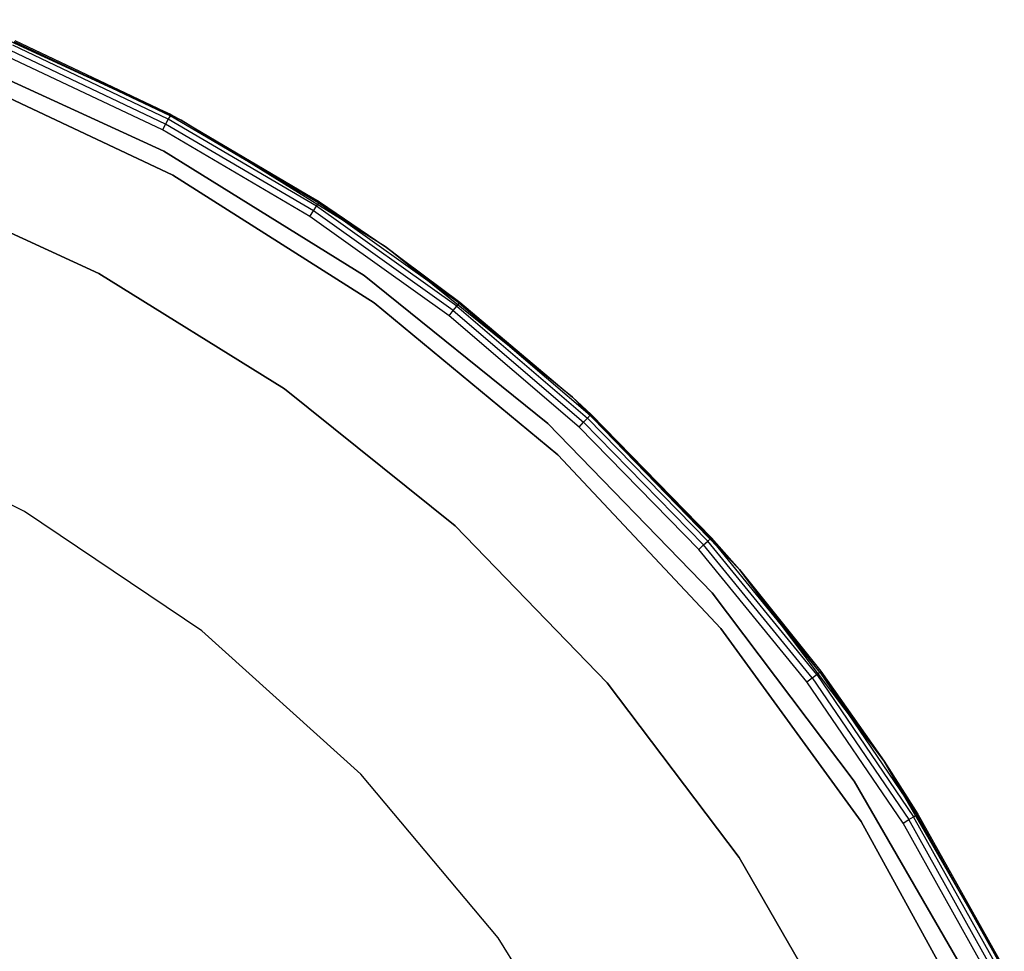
# Model space of a CAD drawing. Extents: x -3.7 to 7.5, y -5.6 to 5.6.
# Tile 15 of 15: x 4 to 6.9, y 2.5 to 5.2. Entities that reach past the tile are written whole.
import ezdxf

# ---------------------------------------------------------------- set-up
doc = ezdxf.new("R2010")
doc.units = 0
doc.header["$LTSCALE"] = 2.54
doc.layers.get('0').update_dxf_attribs({"color": 13, "linetype": 'CONTINUOUS'})

# ---------------------------------------------------------------- blocks, each defined once
blk = doc.blocks.new('Z_O_ENIE_LID_ROUND_LED_15W')
at = {"color": 0}
for p, q in [((8.2753, 4.9497, 3.788), (7.679, 5.2218, 0.238)), ((8.2753, 4.9497, 3.788), (7.679, 5.2218, 0.238)), ((8.3053, 4.9337, 0.238), (7.679, 5.2218, 0.238)), ((8.3053, 4.9337, 0.238), (7.679, 5.2218, 0.238)), ((8.2685, 4.9367, 3.8234), (7.8219, 5.1483, 3.8234)), ((8.2685, 4.9367, 3.8234), (7.8219, 5.1483, 3.8234)), ((8.2735, 4.9463, 3.8071), (7.8261, 5.1583, 3.8071)), ((8.2735, 4.9463, 3.8071), (7.8261, 5.1583, 3.8071)), ((7.8276, 5.1618, 3.788), (8.2753, 4.9497, 3.788)), ((7.8276, 5.1618, 3.788), (8.2753, 4.9497, 3.788)), ((8.2609, 4.9224, 3.8342), (7.8156, 5.1333, 3.8342)), ((8.2609, 4.9224, 3.8342), (7.8156, 5.1333, 3.8342)), ((8.2519, 4.9055, 3.838), (7.8082, 5.1157, 3.838)), ((8.2519, 4.9055, 3.838), (7.8082, 5.1157, 3.838)), ((7.6623, 5.0673, 0.238), (8.2816, 4.7759, 0.238)), ((8.2816, 4.7759, 2.138), (7.6623, 5.0673, 2.138)), ((7.6623, 5.0673, 2.338), (8.2816, 4.7759, 2.338)), ((8.2816, 4.7759, 3.838), (7.6623, 5.0673, 3.838)), ((8.2816, 4.7759, 3.838), (7.6623, 5.0673, 3.838)), ((7.6623, 5.0673, 0.238), (8.2816, 4.7759, 0.238)), ((7.6623, 5.0673, 2.338), (8.2816, 4.7759, 2.338)), ((8.2816, 4.7759, 2.138), (7.6623, 5.0673, 2.138)), ((8.2735, 4.9463, 3.8071), (8.2753, 4.9497, 3.788)), ((8.2735, 4.9463, 3.8071), (8.2753, 4.9497, 3.788)), ((8.2753, 4.9497, 3.788), (8.3053, 4.9337, 0.238)), ((8.2753, 4.9497, 3.788), (8.3053, 4.9337, 0.238)), ((8.2753, 4.9497, 3.788), (8.3053, 4.9337, 3.788)), ((8.2753, 4.9497, 3.788), (8.3053, 4.9337, 3.788)), ((8.2609, 4.9224, 3.8342), (8.2519, 4.9055, 3.838)), ((8.2609, 4.9224, 3.8342), (8.2519, 4.9055, 3.838)), ((8.2685, 4.9367, 3.8234), (8.2609, 4.9224, 3.8342)), ((8.2685, 4.9367, 3.8234), (8.2609, 4.9224, 3.8342)), ((8.6857, 4.6729, 3.8342), (8.2609, 4.9224, 3.8342)), ((8.6857, 4.6729, 3.8342), (8.2609, 4.9224, 3.8342)), ((8.2735, 4.9463, 3.8071), (8.2685, 4.9367, 3.8234)), ((8.2735, 4.9463, 3.8071), (8.2685, 4.9367, 3.8234)), ((8.6945, 4.6865, 3.8234), (8.2685, 4.9367, 3.8234)), ((8.6945, 4.6865, 3.8234), (8.2685, 4.9367, 3.8234)), ((8.7004, 4.6956, 3.8071), (8.2735, 4.9463, 3.8071)), ((8.7025, 4.6988, 3.788), (8.2735, 4.9463, 3.8071)), ((8.7004, 4.6956, 3.8071), (8.2735, 4.9463, 3.8071)), ((8.7025, 4.6988, 3.788), (8.2735, 4.9463, 3.8071)), ((8.3053, 4.9337, 3.788), (8.2735, 4.9463, 3.8071)), ((8.3053, 4.9337, 3.788), (8.2735, 4.9463, 3.8071)), ((8.3053, 4.9337, 0.238), (8.7025, 4.6988, 3.788)), ((8.8915, 4.5707, 0.238), (8.3053, 4.9337, 0.238)), ((8.3053, 4.9337, 3.788), (8.3053, 4.9337, 0.238)), ((8.3053, 4.9337, 3.788), (8.3053, 4.9337, 0.238)), ((8.3053, 4.9337, 3.788), (8.7025, 4.6988, 3.788)), ((8.3053, 4.9337, 0.238), (8.7025, 4.6988, 3.788)), ((8.8915, 4.5707, 0.238), (8.3053, 4.9337, 0.238)), ((8.3053, 4.9337, 3.788), (8.7025, 4.6988, 3.788)), ((8.6753, 4.6568, 3.838), (8.2519, 4.9055, 3.838)), ((8.6753, 4.6568, 3.838), (8.2519, 4.9055, 3.838)), ((7.4983, 4.7556, 3.6383), (8.0688, 4.4932, 3.6383)), ((8.0688, 4.4932, 2.5383), (7.4983, 4.7556, 2.5383)), ((7.4983, 4.7556, 3.6383), (8.0688, 4.4932, 3.6383)), ((8.0688, 4.4932, 2.5383), (7.4983, 4.7556, 2.5383)), ((8.2816, 4.7759, 0.238), (8.2816, 4.7759, 2.138)), ((8.2816, 4.7759, 0.238), (8.2816, 4.7759, 2.138)), ((8.2816, 4.7759, 0.238), (8.8594, 4.4091, 0.238)), ((8.8594, 4.4091, 2.138), (8.2816, 4.7759, 2.138)), ((8.2816, 4.7759, 2.338), (8.2816, 4.7759, 3.838)), ((8.2816, 4.7759, 2.338), (8.2816, 4.7759, 3.838)), ((8.2816, 4.7759, 2.338), (8.8594, 4.4091, 2.338)), ((8.8594, 4.4091, 3.838), (8.2816, 4.7759, 3.838)), ((8.8594, 4.4091, 3.838), (8.2816, 4.7759, 3.838)), ((8.2816, 4.7759, 0.238), (8.8594, 4.4091, 0.238)), ((8.2816, 4.7759, 2.338), (8.8594, 4.4091, 2.338)), ((8.8594, 4.4091, 2.138), (8.2816, 4.7759, 2.138)), ((8.6945, 4.6865, 3.8234), (8.7004, 4.6956, 3.8071)), ((8.6945, 4.6865, 3.8234), (8.7004, 4.6956, 3.8071)), ((8.7025, 4.6988, 3.788), (8.7004, 4.6956, 3.8071)), ((8.7025, 4.6988, 3.788), (8.7004, 4.6956, 3.8071)), ((8.7004, 4.6956, 3.8071), (8.8915, 4.5707, 3.788)), ((9.1035, 4.4082, 3.8071), (8.7004, 4.6956, 3.8071)), ((9.1035, 4.4082, 3.8071), (8.7004, 4.6956, 3.8071)), ((8.7004, 4.6956, 3.8071), (8.8915, 4.5707, 3.788)), ((8.7025, 4.6988, 3.788), (8.8915, 4.5707, 0.238)), ((8.7025, 4.6988, 3.788), (8.8915, 4.5707, 0.238)), ((8.7025, 4.6988, 3.788), (8.8915, 4.5707, 3.788)), ((8.7025, 4.6988, 3.788), (8.8915, 4.5707, 3.788)), ((8.6753, 4.6568, 3.838), (8.6857, 4.6729, 3.8342)), ((8.6753, 4.6568, 3.838), (8.6857, 4.6729, 3.8342)), ((8.6857, 4.6729, 3.8342), (8.6945, 4.6865, 3.8234)), ((8.6857, 4.6729, 3.8342), (8.6945, 4.6865, 3.8234)), ((9.0869, 4.3869, 3.8342), (8.6857, 4.6729, 3.8342)), ((9.0869, 4.3869, 3.8342), (8.6857, 4.6729, 3.8342)), ((9.0969, 4.3996, 3.8234), (8.6945, 4.6865, 3.8234)), ((9.0969, 4.3996, 3.8234), (8.6945, 4.6865, 3.8234)), ((9.0751, 4.3718, 3.838), (8.6753, 4.6568, 3.838)), ((9.0751, 4.3718, 3.838), (8.6753, 4.6568, 3.838)), ((8.8915, 4.5707, 0.238), (9.1059, 4.4112, 3.788)), ((9.4287, 4.1384, 0.238), (8.8915, 4.5707, 0.238)), ((8.8915, 4.5707, 3.788), (8.8915, 4.5707, 0.238)), ((8.8915, 4.5707, 3.788), (8.8915, 4.5707, 0.238)), ((8.8915, 4.5707, 3.788), (9.1059, 4.4112, 3.788)), ((8.8915, 4.5707, 0.238), (9.1059, 4.4112, 3.788)), ((9.4287, 4.1384, 0.238), (8.8915, 4.5707, 0.238)), ((9.1035, 4.4082, 3.8071), (8.8915, 4.5707, 3.788)), ((9.1035, 4.4082, 3.8071), (8.8915, 4.5707, 3.788)), ((8.8915, 4.5707, 3.788), (9.1059, 4.4112, 3.788)), ((8.0688, 4.4932, 3.6383), (8.0688, 4.4932, 2.5383)), ((8.0688, 4.4932, 3.6383), (8.6026, 4.1626, 3.6383)), ((8.6026, 4.1626, 2.5383), (8.0688, 4.4932, 2.5383)), ((8.0688, 4.4932, 3.6383), (8.0688, 4.4932, 2.5383)), ((8.0688, 4.4932, 3.6383), (8.6026, 4.1626, 3.6383)), ((8.6026, 4.1626, 2.5383), (8.0688, 4.4932, 2.5383)), ((9.1059, 4.4112, 3.788), (9.1035, 4.4082, 3.8071)), ((9.1059, 4.4112, 3.788), (9.1035, 4.4082, 3.8071)), ((9.1059, 4.4112, 3.788), (9.4287, 4.1384, 0.238)), ((9.1059, 4.4112, 3.788), (9.4287, 4.1384, 0.238)), ((9.1059, 4.4112, 3.788), (9.4287, 4.1384, 3.788)), ((9.1059, 4.4112, 3.788), (9.4287, 4.1384, 3.788)), ((8.8594, 4.4091, 0.238), (8.8594, 4.4091, 2.138)), ((8.8594, 4.4091, 0.238), (8.8594, 4.4091, 2.138)), ((8.8594, 4.4091, 0.238), (9.3868, 3.9729, 0.238)), ((9.3868, 3.9729, 2.138), (8.8594, 4.4091, 2.138)), ((8.8594, 4.4091, 2.338), (8.8594, 4.4091, 3.838)), ((8.8594, 4.4091, 2.338), (8.8594, 4.4091, 3.838)), ((8.8594, 4.4091, 2.338), (9.3868, 3.9729, 2.338)), ((9.3868, 3.9729, 3.838), (8.8594, 4.4091, 3.838)), ((9.3868, 3.9729, 3.838), (8.8594, 4.4091, 3.838)), ((8.8594, 4.4091, 0.238), (9.3868, 3.9729, 0.238)), ((8.8594, 4.4091, 2.338), (9.3868, 3.9729, 2.338)), ((9.3868, 3.9729, 2.138), (8.8594, 4.4091, 2.138)), ((9.0751, 4.3718, 3.838), (9.0869, 4.3869, 3.8342)), ((9.0751, 4.3718, 3.838), (9.0869, 4.3869, 3.8342)), ((9.0869, 4.3869, 3.8342), (9.0969, 4.3996, 3.8234)), ((9.0869, 4.3869, 3.8342), (9.0969, 4.3996, 3.8234)), ((9.0869, 4.3869, 3.8342), (9.4611, 4.0665, 3.8342)), ((9.0869, 4.3869, 3.8342), (9.4611, 4.0665, 3.8342)), ((9.0969, 4.3996, 3.8234), (9.1035, 4.4082, 3.8071)), ((9.0969, 4.3996, 3.8234), (9.1035, 4.4082, 3.8071)), ((9.0969, 4.3996, 3.8234), (9.4722, 4.0783, 3.8234)), ((9.0969, 4.3996, 3.8234), (9.4722, 4.0783, 3.8234)), ((9.1035, 4.4082, 3.8071), (9.4287, 4.1384, 3.788)), ((9.1035, 4.4082, 3.8071), (9.4287, 4.1384, 3.788)), ((9.1035, 4.4082, 3.8071), (9.4796, 4.0862, 3.8071)), ((9.1035, 4.4082, 3.8071), (9.4796, 4.0862, 3.8071)), ((9.4481, 4.0525, 3.838), (9.0751, 4.3718, 3.838)), ((9.4481, 4.0525, 3.838), (9.0751, 4.3718, 3.838)), ((8.6026, 4.1626, 3.6383), (8.6026, 4.1626, 2.5383)), ((8.6026, 4.1626, 3.6383), (9.0918, 3.7689, 3.6383)), ((9.0918, 3.7689, 2.5383), (8.6026, 4.1626, 2.5383)), ((8.6026, 4.1626, 3.6383), (8.6026, 4.1626, 2.5383)), ((8.6026, 4.1626, 3.6383), (9.0918, 3.7689, 3.6383)), ((9.0918, 3.7689, 2.5383), (8.6026, 4.1626, 2.5383)), ((9.9087, 3.6435, 0.238), (9.4287, 4.1384, 0.238)), ((9.4287, 4.1384, 0.238), (9.8286, 3.7348, 3.788)), ((9.4287, 4.1384, 0.238), (9.8286, 3.7348, 3.788)), ((9.4287, 4.1384, 0.238), (9.4822, 4.089, 3.788)), ((9.4287, 4.1384, 3.788), (9.4287, 4.1384, 0.238)), ((9.4287, 4.1384, 3.788), (9.4287, 4.1384, 0.238)), ((9.4287, 4.1384, 3.788), (9.4822, 4.089, 3.788)), ((9.4287, 4.1384, 0.238), (9.4822, 4.089, 3.788)), ((9.9087, 3.6435, 0.238), (9.4287, 4.1384, 0.238)), ((9.4287, 4.1384, 3.788), (9.4822, 4.089, 3.788)), ((9.4287, 4.1384, 3.788), (9.4796, 4.0862, 3.8071)), ((9.4287, 4.1384, 3.788), (9.4796, 4.0862, 3.8071)), ((7.856, 3.8105, 2.138), (7.3043, 4.0796, 2.138)), ((7.856, 3.8105, 0.038), (7.3043, 4.0796, 0.038)), ((7.856, 3.8105, 2.138), (7.3043, 4.0796, 2.138)), ((7.856, 3.8105, 0.038), (7.3043, 4.0796, 0.038)), ((9.4611, 4.0665, 3.8342), (9.4722, 4.0783, 3.8234)), ((9.4611, 4.0665, 3.8342), (9.4722, 4.0783, 3.8234)), ((9.4722, 4.0783, 3.8234), (9.4796, 4.0862, 3.8071)), ((9.4722, 4.0783, 3.8234), (9.4796, 4.0862, 3.8071)), ((9.8177, 3.7251, 3.8234), (9.4722, 4.0783, 3.8234)), ((9.8177, 3.7251, 3.8234), (9.4722, 4.0783, 3.8234)), ((9.4796, 4.0862, 3.8071), (9.4822, 4.089, 3.788)), ((9.4796, 4.0862, 3.8071), (9.4822, 4.089, 3.788)), ((9.8258, 3.7323, 3.8071), (9.4796, 4.0862, 3.8071)), ((9.8258, 3.7323, 3.8071), (9.4796, 4.0862, 3.8071)), ((9.4822, 4.089, 3.788), (9.8286, 3.7348, 3.788)), ((9.4822, 4.089, 3.788), (9.8286, 3.7348, 3.788)), ((9.4481, 4.0525, 3.838), (9.4611, 4.0665, 3.8342)), ((9.4481, 4.0525, 3.838), (9.4611, 4.0665, 3.8342)), ((9.7914, 3.7015, 3.838), (9.4481, 4.0525, 3.838)), ((9.7914, 3.7015, 3.838), (9.4481, 4.0525, 3.838)), ((9.8056, 3.7143, 3.8342), (9.4611, 4.0665, 3.8342)), ((9.8056, 3.7143, 3.8342), (9.4611, 4.0665, 3.8342)), ((9.3868, 3.9729, 0.238), (9.3868, 3.9729, 2.138)), ((9.3868, 3.9729, 0.238), (9.3868, 3.9729, 2.138)), ((9.3868, 3.9729, 0.238), (9.8553, 3.474, 0.238)), ((9.8553, 3.474, 2.138), (9.3868, 3.9729, 2.138)), ((9.3868, 3.9729, 2.338), (9.3868, 3.9729, 3.838)), ((9.3868, 3.9729, 2.338), (9.3868, 3.9729, 3.838)), ((9.3868, 3.9729, 2.338), (9.8553, 3.474, 2.338)), ((9.8553, 3.474, 3.838), (9.3868, 3.9729, 3.838)), ((9.8553, 3.474, 3.838), (9.3868, 3.9729, 3.838)), ((9.3868, 3.9729, 0.238), (9.8553, 3.474, 0.238)), ((9.3868, 3.9729, 2.338), (9.8553, 3.474, 2.338)), ((9.8553, 3.474, 2.138), (9.3868, 3.9729, 2.138)), ((8.3649, 3.4672, 2.138), (7.856, 3.8105, 2.138)), ((8.3649, 3.4672, 0.038), (7.856, 3.8105, 0.038)), ((7.856, 3.8105, 0.038), (7.856, 3.8105, 2.138)), ((8.3649, 3.4672, 2.138), (7.856, 3.8105, 2.138)), ((7.856, 3.8105, 0.038), (7.856, 3.8105, 2.138)), ((8.3649, 3.4672, 0.038), (7.856, 3.8105, 0.038)), ((9.0918, 3.7689, 3.6383), (9.0918, 3.7689, 2.5383)), ((9.0918, 3.7689, 3.6383), (9.529, 3.3182, 3.6383)), ((9.529, 3.3182, 2.5383), (9.0918, 3.7689, 2.5383)), ((9.0918, 3.7689, 3.6383), (9.0918, 3.7689, 2.5383)), ((9.0918, 3.7689, 3.6383), (9.529, 3.3182, 3.6383)), ((9.529, 3.3182, 2.5383), (9.0918, 3.7689, 2.5383)), ((9.8177, 3.7251, 3.8234), (9.8258, 3.7323, 3.8071)), ((9.8177, 3.7251, 3.8234), (9.8258, 3.7323, 3.8071)), ((9.8286, 3.7348, 3.788), (9.8258, 3.7323, 3.8071)), ((9.8286, 3.7348, 3.788), (9.8258, 3.7323, 3.8071)), ((9.8258, 3.7323, 3.8071), (9.9087, 3.6435, 3.788)), ((10.1394, 3.3492, 3.8071), (9.8258, 3.7323, 3.8071)), ((10.1394, 3.3492, 3.8071), (9.8258, 3.7323, 3.8071)), ((9.8258, 3.7323, 3.8071), (9.9087, 3.6435, 3.788)), ((9.9087, 3.6435, 0.238), (9.8286, 3.7348, 3.788)), ((9.8286, 3.7348, 3.788), (9.9087, 3.6435, 3.788)), ((9.9087, 3.6435, 0.238), (9.8286, 3.7348, 3.788)), ((9.8286, 3.7348, 3.788), (9.9087, 3.6435, 3.788)), ((9.7914, 3.7015, 3.838), (9.8056, 3.7143, 3.8342)), ((9.7914, 3.7015, 3.838), (9.8056, 3.7143, 3.8342)), ((9.8056, 3.7143, 3.8342), (9.8177, 3.7251, 3.8234)), ((9.8056, 3.7143, 3.8342), (9.8177, 3.7251, 3.8234)), ((10.1177, 3.333, 3.8342), (9.8056, 3.7143, 3.8342)), ((10.1177, 3.333, 3.8342), (9.8056, 3.7143, 3.8342)), ((10.1307, 3.3427, 3.8234), (9.8177, 3.7251, 3.8234)), ((10.1307, 3.3427, 3.8234), (9.8177, 3.7251, 3.8234)), ((10.1023, 3.3215, 3.838), (9.7914, 3.7015, 3.838)), ((10.1023, 3.3215, 3.838), (9.7914, 3.7015, 3.838)), ((10.3242, 3.0932, 0.238), (9.9087, 3.6435, 0.238)), ((9.9087, 3.6435, 0.238), (10.1424, 3.3514, 3.788)), ((9.9087, 3.6435, 0.238), (10.1424, 3.3514, 3.788)), ((9.9087, 3.6435, 0.238), (9.9087, 3.6435, 3.788)), ((9.9087, 3.6435, 3.788), (10.1424, 3.3514, 3.788)), ((9.9087, 3.6435, 0.238), (9.9087, 3.6435, 3.788)), ((10.3242, 3.0932, 0.238), (9.9087, 3.6435, 0.238)), ((10.1394, 3.3492, 3.8071), (9.9087, 3.6435, 3.788)), ((10.1394, 3.3492, 3.8071), (9.9087, 3.6435, 3.788)), ((9.9087, 3.6435, 3.788), (10.1424, 3.3514, 3.788)), ((8.8211, 3.0565, 2.138), (8.3649, 3.4672, 2.138)), ((8.8211, 3.0565, 0.038), (8.3649, 3.4672, 0.038)), ((8.3649, 3.4672, 0.038), (8.3649, 3.4672, 2.138)), ((8.8211, 3.0565, 2.138), (8.3649, 3.4672, 2.138)), ((8.3649, 3.4672, 0.038), (8.3649, 3.4672, 2.138)), ((8.8211, 3.0565, 0.038), (8.3649, 3.4672, 0.038)), ((9.8553, 3.474, 0.238), (9.8553, 3.474, 2.138)), ((9.8553, 3.474, 0.238), (9.8553, 3.474, 2.138)), ((9.8553, 3.474, 0.238), (10.2576, 2.9203, 0.238)), ((10.2576, 2.9203, 2.138), (9.8553, 3.474, 2.138)), ((9.8553, 3.474, 2.338), (9.8553, 3.474, 3.838)), ((9.8553, 3.474, 2.338), (9.8553, 3.474, 3.838)), ((9.8553, 3.474, 2.338), (10.2576, 2.9203, 2.338)), ((10.2576, 2.9203, 3.838), (9.8553, 3.474, 3.838)), ((10.2576, 2.9203, 3.838), (9.8553, 3.474, 3.838)), ((9.8553, 3.474, 0.238), (10.2576, 2.9203, 0.238)), ((9.8553, 3.474, 2.338), (10.2576, 2.9203, 2.338)), ((10.2576, 2.9203, 2.138), (9.8553, 3.474, 2.138)), ((10.1177, 3.333, 3.8342), (10.1307, 3.3427, 3.8234)), ((10.1177, 3.333, 3.8342), (10.1307, 3.3427, 3.8234)), ((10.1307, 3.3427, 3.8234), (10.1394, 3.3492, 3.8071)), ((10.1307, 3.3427, 3.8234), (10.1394, 3.3492, 3.8071)), ((10.1307, 3.3427, 3.8234), (10.4086, 2.9341, 3.8234)), ((10.1307, 3.3427, 3.8234), (10.4086, 2.9341, 3.8234)), ((10.1424, 3.3514, 3.788), (10.1394, 3.3492, 3.8071)), ((10.1424, 3.3514, 3.788), (10.1394, 3.3492, 3.8071)), ((10.1394, 3.3492, 3.8071), (10.3242, 3.0932, 3.788)), ((10.1394, 3.3492, 3.8071), (10.3242, 3.0932, 3.788)), ((10.1394, 3.3492, 3.8071), (10.4178, 2.9398, 3.8071)), ((10.1394, 3.3492, 3.8071), (10.4178, 2.9398, 3.8071)), ((10.3242, 3.0932, 0.238), (10.1424, 3.3514, 3.788)), ((10.1424, 3.3514, 3.788), (10.3242, 3.0932, 3.788)), ((10.3242, 3.0932, 0.238), (10.1424, 3.3514, 3.788)), ((10.1424, 3.3514, 3.788), (10.3242, 3.0932, 3.788)), ((9.529, 3.3182, 3.6383), (9.529, 3.3182, 2.5383)), ((9.529, 3.3182, 3.6383), (9.9074, 2.8171, 3.6383)), ((9.9074, 2.8171, 2.5383), (9.529, 3.3182, 2.5383)), ((9.529, 3.3182, 3.6383), (9.529, 3.3182, 2.5383)), ((9.529, 3.3182, 3.6383), (9.9074, 2.8171, 3.6383)), ((9.9074, 2.8171, 2.5383), (9.529, 3.3182, 2.5383)), ((10.1023, 3.3215, 3.838), (10.1177, 3.333, 3.8342)), ((10.1023, 3.3215, 3.838), (10.1177, 3.333, 3.8342)), ((10.3785, 2.9156, 3.838), (10.1023, 3.3215, 3.838)), ((10.3785, 2.9156, 3.838), (10.1023, 3.3215, 3.838)), ((10.1177, 3.333, 3.8342), (10.3948, 2.9256, 3.8342)), ((10.1177, 3.333, 3.8342), (10.3948, 2.9256, 3.8342)), ((10.3242, 3.0932, 3.788), (10.421, 2.9418, 3.788)), ((10.421, 2.9418, 3.788), (10.3242, 3.0932, 0.238)), ((10.3242, 3.0932, 0.238), (10.3242, 3.0932, 3.788)), ((10.421, 2.9418, 3.788), (10.3242, 3.0932, 0.238)), ((10.6624, 2.5092, 3.788), (10.3242, 3.0932, 0.238)), ((10.6624, 2.5092, 3.788), (10.3242, 3.0932, 0.238)), ((10.6689, 2.4961, 0.238), (10.3242, 3.0932, 0.238)), ((10.3242, 3.0932, 0.238), (10.3242, 3.0932, 3.788)), ((10.6689, 2.4961, 0.238), (10.3242, 3.0932, 0.238)), ((10.3242, 3.0932, 3.788), (10.421, 2.9418, 3.788)), ((10.3242, 3.0932, 3.788), (10.4178, 2.9398, 3.8071)), ((10.3242, 3.0932, 3.788), (10.4178, 2.9398, 3.8071)), ((9.2157, 2.5863, 2.138), (8.8211, 3.0565, 2.138)), ((9.2157, 2.5863, 0.038), (8.8211, 3.0565, 0.038)), ((8.8211, 3.0565, 0.038), (8.8211, 3.0565, 2.138)), ((9.2157, 2.5863, 2.138), (8.8211, 3.0565, 2.138)), ((8.8211, 3.0565, 0.038), (8.8211, 3.0565, 2.138)), ((9.2157, 2.5863, 0.038), (8.8211, 3.0565, 0.038)), ((10.4178, 2.9398, 3.8071), (10.421, 2.9418, 3.788)), ((10.4178, 2.9398, 3.8071), (10.421, 2.9418, 3.788)), ((10.421, 2.9418, 3.788), (10.6624, 2.5092, 3.788)), ((10.421, 2.9418, 3.788), (10.6624, 2.5092, 3.788)), ((10.2576, 2.9203, 0.238), (10.2576, 2.9203, 2.138)), ((10.2576, 2.9203, 0.238), (10.2576, 2.9203, 2.138)), ((10.2576, 2.9203, 0.238), (10.5873, 2.3205, 0.238)), ((10.5873, 2.3205, 2.138), (10.2576, 2.9203, 2.138)), ((10.2576, 2.9203, 2.338), (10.2576, 2.9203, 3.838)), ((10.2576, 2.9203, 2.338), (10.2576, 2.9203, 3.838)), ((10.2576, 2.9203, 2.338), (10.5873, 2.3205, 2.338)), ((10.5873, 2.3205, 3.838), (10.2576, 2.9203, 3.838)), ((10.5873, 2.3205, 3.838), (10.2576, 2.9203, 3.838)), ((10.2576, 2.9203, 0.238), (10.5873, 2.3205, 0.238)), ((10.2576, 2.9203, 2.338), (10.5873, 2.3205, 2.338)), ((10.5873, 2.3205, 2.138), (10.2576, 2.9203, 2.138)), ((10.3785, 2.9156, 3.838), (10.3948, 2.9256, 3.8342)), ((10.3785, 2.9156, 3.838), (10.3948, 2.9256, 3.8342)), ((10.6177, 2.4868, 3.838), (10.3785, 2.9156, 3.838)), ((10.6177, 2.4868, 3.838), (10.3785, 2.9156, 3.838)), ((10.3948, 2.9256, 3.8342), (10.4086, 2.9341, 3.8234)), ((10.3948, 2.9256, 3.8342), (10.4086, 2.9341, 3.8234)), ((10.6348, 2.4953, 3.8342), (10.3948, 2.9256, 3.8342)), ((10.6348, 2.4953, 3.8342), (10.3948, 2.9256, 3.8342)), ((10.4086, 2.9341, 3.8234), (10.4178, 2.9398, 3.8071)), ((10.4086, 2.9341, 3.8234), (10.4178, 2.9398, 3.8071)), ((10.6493, 2.5026, 3.8234), (10.4086, 2.9341, 3.8234)), ((10.6493, 2.5026, 3.8234), (10.4086, 2.9341, 3.8234)), ((10.659, 2.5075, 3.8071), (10.4178, 2.9398, 3.8071)), ((10.659, 2.5075, 3.8071), (10.4178, 2.9398, 3.8071)), ((9.9074, 2.8171, 3.6383), (9.9074, 2.8171, 2.5383)), ((9.9074, 2.8171, 3.6383), (10.2213, 2.2733, 3.6383)), ((10.2213, 2.2733, 2.5383), (9.9074, 2.8171, 2.5383)), ((9.9074, 2.8171, 3.6383), (9.9074, 2.8171, 2.5383)), ((9.9074, 2.8171, 3.6383), (10.2213, 2.2733, 3.6383)), ((10.2213, 2.2733, 2.5383), (9.9074, 2.8171, 2.5383)), ((9.541, 2.0657, 2.138), (9.2157, 2.5863, 2.138)), ((9.541, 2.0657, 0.038), (9.2157, 2.5863, 0.038)), ((9.2157, 2.5863, 0.038), (9.2157, 2.5863, 2.138)), ((9.541, 2.0657, 2.138), (9.2157, 2.5863, 2.138)), ((9.2157, 2.5863, 0.038), (9.2157, 2.5863, 2.138)), ((9.541, 2.0657, 0.038), (9.2157, 2.5863, 0.038))]:
    blk.add_line(p, q, dxfattribs=at)

msp = doc.modelspace()

# ---------------------------------------------------------------- linework, layer by layer
at = {"color": 0}
for p, q in [((4.4554, 4.8441, 2.2968), (3.8402, 5.1271, 2.2968)), ((3.8402, 5.1271, 3.7968), (4.4554, 4.8441, 3.7968)), ((3.8402, 5.1271, 3.7968), (4.4554, 4.8441, 3.7968)), ((4.4554, 4.8441, 2.2968), (3.8402, 5.1271, 2.2968)), ((4.4554, 4.8441, 3.7968), (5.0311, 4.4876, 3.7968)), ((5.0311, 4.4876, 2.2968), (4.4554, 4.8441, 2.2968)), ((4.4554, 4.8441, 3.7968), (4.4554, 4.8441, 2.2968)), ((5.0311, 4.4876, 2.2968), (4.4554, 4.8441, 2.2968)), ((4.4554, 4.8441, 3.7968), (5.0311, 4.4876, 3.7968)), ((4.4554, 4.8441, 3.7968), (4.4554, 4.8441, 2.2968)), ((5.0311, 4.4876, 3.7968), (5.0311, 4.4876, 2.2968)), ((5.5587, 4.0631, 2.2968), (5.0311, 4.4876, 2.2968)), ((5.0311, 4.4876, 3.7968), (5.5587, 4.0631, 3.7968)), ((5.0311, 4.4876, 3.7968), (5.5587, 4.0631, 3.7968)), ((5.5587, 4.0631, 2.2968), (5.0311, 4.4876, 2.2968)), ((5.0311, 4.4876, 3.7968), (5.0311, 4.4876, 2.2968)), ((6.0301, 3.5769, 2.2968), (5.5587, 4.0631, 2.2968)), ((5.5587, 4.0631, 3.7968), (6.0301, 3.5769, 3.7968)), ((5.5587, 4.0631, 3.7968), (6.0301, 3.5769, 3.7968)), ((6.0301, 3.5769, 2.2968), (5.5587, 4.0631, 2.2968)), ((5.5587, 4.0631, 3.7968), (5.5587, 4.0631, 2.2968)), ((5.5587, 4.0631, 3.7968), (5.5587, 4.0631, 2.2968)), ((6.0301, 3.5769, 3.7968), (6.4382, 3.0365, 3.7968)), ((6.4382, 3.0365, 2.2968), (6.0301, 3.5769, 2.2968)), ((6.0301, 3.5769, 3.7968), (6.0301, 3.5769, 2.2968)), ((6.4382, 3.0365, 2.2968), (6.0301, 3.5769, 2.2968)), ((6.0301, 3.5769, 3.7968), (6.4382, 3.0365, 3.7968)), ((6.0301, 3.5769, 3.7968), (6.0301, 3.5769, 2.2968)), ((6.4382, 3.0365, 3.7968), (6.7768, 2.4501, 3.7968)), ((6.7768, 2.4501, 2.2968), (6.4382, 3.0365, 2.2968)), ((6.4382, 3.0365, 3.7968), (6.4382, 3.0365, 2.2968)), ((6.4382, 3.0365, 3.7968), (6.4382, 3.0365, 2.2968)), ((6.7768, 2.4501, 2.2968), (6.4382, 3.0365, 2.2968)), ((6.4382, 3.0365, 3.7968), (6.7768, 2.4501, 3.7968))]:
    msp.add_line(p, q, dxfattribs=at)

# ---------------------------------------------------------------- block references
msp.add_blockref('Z_O_ENIE_LID_ROUND_LED_15W', (-3.8, 0), dxfattribs=at)

doc.saveas('drawing.dxf')
